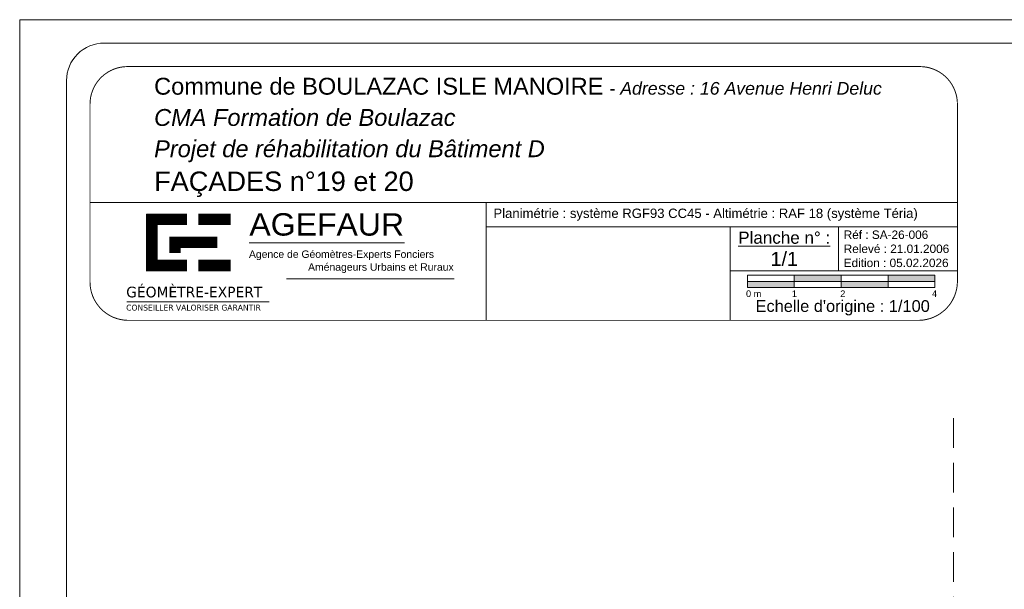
# Model space of a CAD drawing. Extents: x 1304067 to 1304684, y 94 to 123.
# Tile 50 of 57: x 1304509 to 1304530, y 111 to 123. Entities that reach past the tile are written whole.
import ezdxf

# ---------------------------------------------------------------- set-up
doc = ezdxf.new("R2010")
doc.units = 0
doc.header["$LTSCALE"] = 0.1
doc.linetypes.add('CACHE', pattern=[9.525, 6.35, -3.175])
doc.layers.get('0').update_dxf_attribs({"lineweight": 9})
doc.layers.add('0_Cadre', color=7, linetype='Continuous', lineweight=9)
doc.styles.add('ARIAL', font='arial.ttf')
doc.styles.add('Arial Narrow', font='ARIALN.TTF')
doc.styles.add('TAHOMA', font='tahoma.ttf')
doc.styles.add('tnr', font='times.ttf')

# ---------------------------------------------------------------- blocks, each defined once
blk = doc.blocks.new('A$C2D5F2088')
at = {"layer": '0_Cadre', "true_color": 0xff001a}
for points in [[(10, -2.63), (10, -1.32), (0, -1.31), (0, -2.62)], [(10, 0), (10, -1.32), (20, -1.32), (20, -0.01)], [(20, -1.32), (20, -2.63), (30, -2.64), (30, -1.33)], [(40, -1.33), (40, -0.02), (30, -0.01), (30, -1.33)]]:
    blk.add_hatch(color=1, dxfattribs=at).paths.add_polyline_path(points)
at = {"color": 250, "true_color": 0x3d3d40}
for p, q in [((0, -2.62), (0, 0)), ((0, 0), (40, -0.02)), ((0, -2.62), (0, 0)), ((40, -2.64), (40, -0.02))]:
    blk.add_line(p, q, dxfattribs=at)
at = {"color": 250, "true_color": 0x3d3d40, "flags": 128}
for points in [[(0, -1.31), (40, -1.33)], [(10, 0), (10, -2.63)], [(20, -0.01), (20, -2.63)], [(30, -0.01), (30, -2.64)], [(0, -2.62), (40, -2.64)]]:
    blk.add_lwpolyline(points, dxfattribs=at)
at = {"insert": (-0.3, -3.24), "char_height": 1.4, "width": 41.289, "attachment_point": 1, "style": 'ARIAL'}
blk.add_mtext('0 m            1                 2                                  4', dxfattribs=at)
blk = doc.blocks.new('A$C0C1B66A4')
at = {"color": 250, "true_color": 0x3d3d40, "const_width": 2.7, "flags": 128}
for points in [[(20.97, 31.92), (20.97, 18.56)], [(29.16, 30.69), (19.63, 30.69)], [(26.37, 26.65), (26.37, 22.78)], [(25.02, 25.3), (36.27, 25.3)], [(19.63, 19.91), (29.16, 19.91)]]:
    blk.add_lwpolyline(points, dxfattribs=at)
at = {"color": 1, "true_color": 0xff001a, "const_width": 2.7, "flags": 128}
for points in [[(31.85, 30.69), (39.39, 30.69)], [(39.39, 19.91), (31.85, 19.91)]]:
    blk.add_lwpolyline(points, dxfattribs=at)
blk = doc.blocks.new('A$C78F97383')
at = {"layer": '0_Cadre', "flags": 128}
for points in [[(43.74, 25.16), (80.02, 25.16)], [(15.08, 11.44), (48.38, 11.44)]]:
    blk.add_lwpolyline(points, dxfattribs=at)
at = {"layer": '0_Cadre', "color": 1, "true_color": 0xff001a, "flags": 128}
blk.add_lwpolyline([(52.41, 16.74), (91.59, 16.74)], dxfattribs=at)
at = {"layer": '0_Cadre'}
blk.add_blockref('A$C0C1B66A4', (0, 0), dxfattribs=at)
at = {"layer": '0_Cadre', "color": 1, "true_color": 0xff001a, "style": 'Arial Narrow', "width": 1.25}
blk.add_text('AGEFAUR', height=5.225, rotation=359.972, dxfattribs=at).set_placement((43.75, 26.89))
at = {"layer": '0_Cadre', "color": 7, "style": 'TAHOMA', "width": 1.1}
for s, height, p in [('GÉOMÈTRE-EXPERT', 2.4898, (14.96, 12.45)), ('CONSEILLER VALORISER GARANTIR', 1.368, (14.96, 9.37))]:
    blk.add_text(s, height=height, dxfattribs=at).set_placement(p)
at = {"layer": '0_Cadre', "color": 7, "insert": (93.18, 23.41), "char_height": 1.7358, "width": 49.5204, "attachment_point": 3, "line_spacing_factor": 1.036967, "style": 'tnr'}
blk.add_mtext('\\pxql;{\\fArial|b0|i0|c0|p34;Agence de Géomètres-Experts Fonciers \\P\\pqc,t24;\\H1.0024x;                  Aménageurs Urbains et Ruraux}', dxfattribs=at)

msp = doc.modelspace()

# ---------------------------------------------------------------- linework, layer by layer
at = {"layer": '0_Cadre'}
for p, q in [((1304528.815, 119.419), (1304510.315, 119.419)), ((1304528.815, 118.905), (1304518.764, 118.905)), ((1304523.965, 116.91), (1304523.965, 118.905)), ((1304528.815, 117.962), (1304523.965, 117.962))]:
    msp.add_line(p, q, dxfattribs=at)
msp.add_lwpolyline([(1304508.815, 123.32), (1304550.815, 123.32), (1304550.815, 93.62), (1304508.815, 93.62)], close=True, dxfattribs=at)
msp.add_lwpolyline([(1304510.615, 94.12), (1304549.515, 94.12, 0.414214), (1304550.315, 94.92), (1304550.315, 122.02, 0.414214), (1304549.515, 122.82), (1304510.615, 122.82, 0.414214), (1304509.815, 122.02), (1304509.815, 94.92, 0.414214)], format="xyb", close=True, dxfattribs=at)
at = {"layer": '0_Cadre', "const_width": 0.02, "flags": 128}
msp.add_lwpolyline([(1304511.115, 116.91, -0.405457), (1304510.315, 117.72), (1304510.315, 121.52, -0.414214), (1304511.115, 122.32), (1304528.015, 122.32, -0.414214), (1304528.815, 121.52), (1304528.815, 117.72, -0.396754), (1304528.005, 116.91)], format="xyb", close=True, dxfattribs=at)
at = {"layer": '0_Cadre', "flags": 128}
msp.add_lwpolyline([(1304518.764, 119.419), (1304518.764, 116.91)], dxfattribs=at)
at = {"layer": '0_Cadre', "const_width": 0.02, "flags": 128}
msp.add_lwpolyline([(1304526.277, 117.962), (1304526.277, 118.905)], dxfattribs=at)
at = {"layer": '0_Cadre', "linetype": 'CACHE', "flags": 128}
msp.add_lwpolyline([(1304528.728, 98), (1304528.728, 115.096)], dxfattribs=at)

# ---------------------------------------------------------------- block references
at = {"layer": '0_Cadre'}
for name, p, xscale, yscale, zscale in [('A$C78F97383', (1304509.722, 116.264), 0.09123800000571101, 0.09123800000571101, 0.09123800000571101), ('A$C2D5F2088', (1304524.336, 117.872), 0.09999999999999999, 0.09999999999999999, 0.09999999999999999)]:
    msp.add_blockref(name, p, dxfattribs=dict(at, xscale=xscale, yscale=yscale, zscale=zscale))

# ---------------------------------------------------------------- texts
at = {"layer": '0_Cadre', "style": 'ARIAL'}
msp.add_text("Echelle d'origine : 1/100", height=0.25, rotation=360, dxfattribs=at).set_placement((1304524.51, 117.09))
at = {"layer": '0_Cadre', "insert": (1304511.682, 122.081), "char_height": 0.35991, "width": 16.26686, "attachment_point": 1, "rotation": 0, "line_spacing_factor": 1.110278, "style": 'ARIAL'}
msp.add_mtext('Commune de BOULAZAC ISLE MANOIRE{\\H0.1712x; \\H4.3819x; - \\fArial|b0|i1|c0|p34;\\H1.0005x;Adresse : 16 Avenue Henri Deluc\\P\\H1.3327x;CMA Formation de Boulazac \\H0.75037x;\\P\\H1.333x;Projet de réhabilitation du Bâtiment D\\P\\fArial|b0|i0|c0|p34;\\H1.15x;FAÇADES n°19 et 20}', dxfattribs=at)
at = {"layer": '0_Cadre', "rotation": 0, "style": 'ARIAL'}
for s, insert, char_height, width, attachment_point in [('  Planimétrie : système RGF93 CC45 - Altimétrie : RAF 18 (système Téria)', (1304518.764, 119.162), 0.2, 10.05122, 4), ('Réf : SA-26-006\\PRelevé : 21.01.2006\\PEdition : 05.02.2026', (1304526.39, 118.434), 0.18, 2.425, 4), ('{\\LPlanche n° :\\P\\H1.154x;\\l1/1}', (1304525.121, 118.434), 0.26, 2.31225, 5)]:
    msp.add_mtext(s, dxfattribs=dict(at, insert=insert, char_height=char_height, width=width, attachment_point=attachment_point))

doc.saveas('drawing.dxf')
